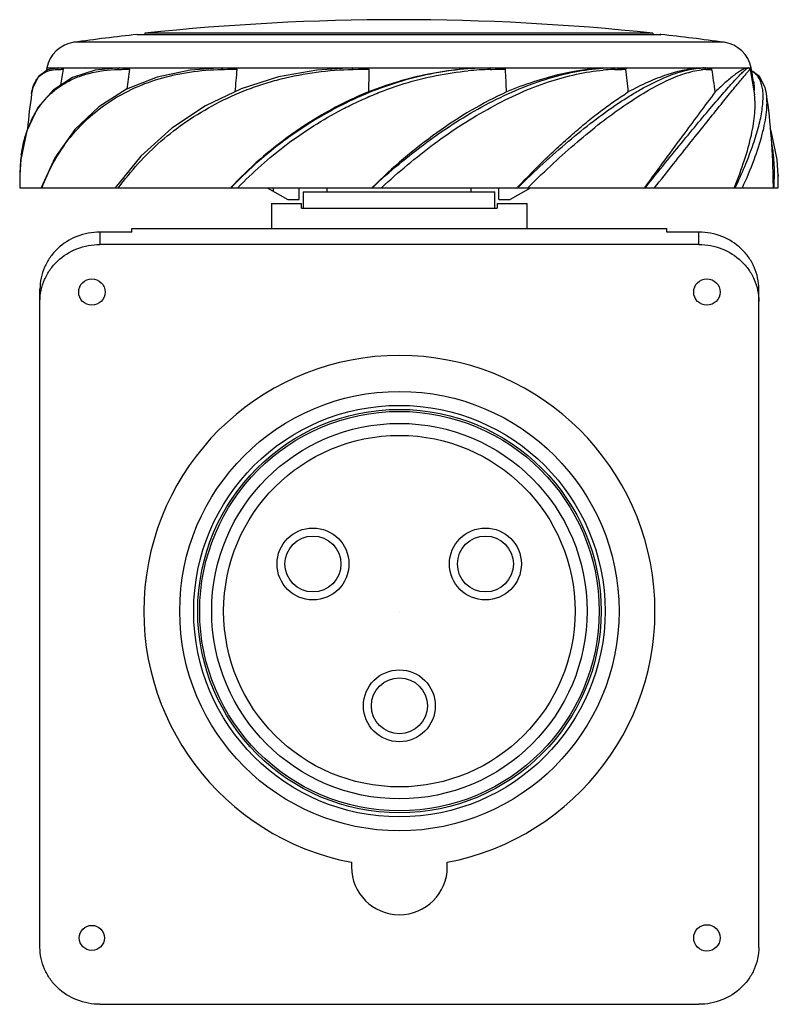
# Model space of a CAD drawing. Header units: millimetres. Extents: x 413 to 508, y 158 to 281.
import ezdxf

# ---------------------------------------------------------------- set-up
doc = ezdxf.new("R2010")
doc.units = ezdxf.units.MM
doc.header["$LTSCALE"] = 30.734
doc.layers.get('0').update_dxf_attribs({"linetype": 'CONTINUOUS'})

msp = doc.modelspace()

# ---------------------------------------------------------------- linework, layer by layer
at = {"color": 7, "linetype": 'Continuous'}
for p, q in [((427.32, 279.47), (427.39, 279.48)), ((427.32, 279.47), (492.87, 279.47)), ((428.29, 279.63), (428.29, 279.48)), ((491.89, 279.63), (428.29, 279.63)), ((491.89, 279.63), (491.89, 279.48)), ((492.87, 279.47), (492.79, 279.48)), ((500.79, 278.5), (419.39, 278.5)), ((416.01, 275.28), (417.51, 275.28)), ((417.49, 275.28), (416.07, 275.03)), ((417.27, 275.09), (417.52, 275.1)), ((417.52, 275.1), (417.77, 275.11)), ((417.56, 275.28), (425.12, 275.28)), ((417.77, 275.11), (418.04, 275.12)), ((424.92, 275.09), (425.1, 275.09)), ((425.1, 275.09), (425.39, 275.1)), ((425.24, 275.28), (438.05, 275.28)), ((425.39, 275.1), (426.35, 275.12)), ((437.94, 275.09), (438.05, 275.09)), ((438.05, 275.09), (438.23, 275.09)), ((438.23, 275.28), (454.34, 275.28)), ((438.23, 275.09), (439.79, 275.12)), ((454.31, 275.09), (456.32, 275.12)), ((454.53, 275.28), (471.5, 275.28)), ((471.5, 275.28), (468.72, 275.17)), ((471.52, 275.09), (471.57, 275.09)), ((471.52, 275.09), (471.57, 275.09)), ((471.57, 275.09), (471.7, 275.09)), ((471.69, 275.28), (486.93, 275.28)), ((471.7, 275.09), (473.43, 275.12)), ((485.58, 275.24), (486.93, 275.28)), ((487.08, 275.28), (498.13, 275.28)), ((497.82, 275.27), (498.27, 275.28)), ((498.37, 275.28), (503.8, 275.28)), ((503.79, 275.28), (503.8, 275.28)), ((503.83, 275.28), (504.18, 275.28)), ((504.02, 275.06), (504.03, 275.07)), ((504.04, 275.08), (504.04, 275.08)), ((504.06, 275.11), (504.59, 271.9)), ((414.09, 272.05), (414.1, 272.1)), ((506.09, 272.05), (506.09, 272.09)), ((417, 264.04), (415.3, 260.3)), ((412.62, 261.91), (412.62, 261.77)), ((412.62, 261.91), (412.62, 261.77)), ((507.57, 261.91), (507.57, 261.77)), ((507.57, 261.91), (507.57, 261.74)), ((507.57, 261.74), (507.57, 261.77)), ((412.61, 260.3), (507.58, 260.3)), ((443.59, 260.3), (446.19, 258.8)), ((444.33, 260.3), (444.33, 259.88)), ((447.59, 258.8), (447.59, 260.3)), ((451.09, 259.8), (451.09, 260.3)), ((456.74, 260.34), (456.7, 260.3)), ((456.74, 260.34), (456.7, 260.3)), ((469.09, 260.3), (469.09, 259.8)), ((472.59, 258.8), (472.59, 260.3)), ((476.59, 260.3), (473.99, 258.8)), ((474.88, 260.3), (474.93, 260.35)), ((474.88, 260.3), (474.93, 260.35)), ((476.21, 260.3), (476.41, 260.49)), ((490.86, 260.36), (490.82, 260.3)), ((502.07, 260.3), (502.09, 260.34)), ((502.07, 260.3), (502.09, 260.34)), ((506.94, 260.87), (506.94, 260.3)), ((446.19, 258.8), (447.59, 258.8)), ((448.09, 259.8), (448.09, 257.74)), ((448.09, 259.8), (472.09, 259.8)), ((472.09, 257.74), (472.09, 259.8)), ((472.59, 258.8), (473.99, 258.8)), ((444.14, 258.3), (444.14, 255.2)), ((444.14, 258.3), (447.89, 258.3)), ((447.89, 257.74), (447.89, 258.3)), ((447.89, 257.74), (472.39, 257.74)), ((472.39, 258.3), (472.39, 257.74)), ((472.39, 258.3), (476.14, 258.3)), ((476.14, 255.2), (476.14, 258.3)), ((426.64, 254.74), (426.64, 255.2)), ((426.64, 255.2), (493.64, 255.2)), ((493.64, 254.74), (493.64, 255.2)), ((422.64, 254.74), (422.64, 253.19)), ((426.64, 254.74), (422.64, 254.74)), ((497.64, 254.74), (493.64, 254.74)), ((497.64, 253.19), (497.64, 254.74)), ((497.64, 253.19), (422.64, 253.19)), ((415.14, 165.22), (415.14, 247.61)), ((505.14, 165.22), (505.14, 247.61)), ((454.14, 175.87), (454.14, 175.3)), ((466.14, 175.3), (466.14, 175.87)), ((422.64, 158.09), (497.64, 158.09))]:
    msp.add_line(p, q, dxfattribs=at)
for points in [[(425.1, 275.28), (422.06, 275), (419.2, 274.08), (416.79, 272.52), (414.88, 270.32), (413.5, 267.43), (412.73, 263.82), (412.62, 261.91)], [(416.07, 275.03), (414.97, 274.21), (414.26, 272.84), (414.1, 272.1)], [(454.33, 275.28), (449.81, 275.02), (445.01, 274.16), (440.35, 272.68), (435.88, 270.55), (431.66, 267.75), (427.79, 264.25), (424.54, 260.3)], [(438.04, 275.28), (433.94, 275.02), (429.8, 274.13), (425.97, 272.61)], [(504.06, 275.11), (504.02, 275.19), (503.97, 275.25)], [(506.09, 272.09), (505.92, 272.84), (505.22, 274.21), (504.24, 274.93)], [(425.97, 272.61), (422.51, 270.43), (419.49, 267.58), (417, 264.04)], [(507.57, 261.77), (507.45, 263.82), (506.69, 267.43), (506.57, 267.68)]]:
    msp.add_lwpolyline(points, dxfattribs=at)
for centre, radius in [((421.64, 247.24), 1.65), ((498.64, 247.24), 1.65), ((460.14, 207.3), 27.5), ((460.14, 207.3), 25.75), ((460.14, 207.3), 25.25), ((460.14, 207.3), 25), ((460.14, 207.3), 23.5), ((460.14, 207.3), 22), ((449.32, 213.2), 4.5), ((470.91, 213.2), 4.5), ((449.32, 213.2), 3.5), ((470.91, 213.2), 3.5), ((460.14, 195.45), 4.5), ((460.14, 195.45), 3.5), ((421.64, 166.4), 1.57), ((498.64, 166.4), 1.65)]:
    msp.add_circle(centre, radius, dxfattribs=at)
for centre, radius, start, end in [((460.09, -18.68), 300, 83.9152, 96.0848), ((460.09, -18.73), 300, 96.2724, 97.7967), ((460.09, -18.73), 300, 82.2033, 83.7276), ((419.94, 274.53), 4, 97.7967, 169.2053), ((500.25, 274.53), 4, 10.7947, 82.2033), ((494.59, 260.3), 80, 169.2053, 169.4592), ((499.08, 260.35), 82.37, 169.6689, 171.084), ((524.13, 260.48), 98.87, 171.4847, 172.9461), ((593.61, 260.61), 154.5, 174.6099, 175.6661), ((1045.66, 260.61), 589.51, 178.59004, 178.86591), ((472.22, 238.38), 36.71, 91.1003, 95.4168), ((177.08, 260.65), 296.7, 2.2468, 2.7953), ((487.59, 252.36), 22.74, 91.6085, 94.9215), ((487.54, 253.81), 21.29, 91.1955, 91.5661), ((361.42, 260.52), 127.92, 5.2741, 6.5519), ((498.28, 264.7), 10.58, 91.0562, 92.4038), ((498.83, 267.22), 7.88, 93.6616, 96.6828), ((498.27, 265), 10.28, 90.7929, 91.051), ((498.27, 265.13), 10.16, 90.5146, 90.783), ((498.27, 265.07), 10.21, 90.0085, 90.5288), ((498.78, 267.92), 7.17, 92.8949, 93.6119), ((498.37, 268.66), 6.62, 89.2921, 89.9733), ((498.77, 268.12), 6.98, 92.2824, 92.8944), ((492.29, 448.63), 173.66, 272.0473, 272.3012), ((409.11, 260.39), 91.35, 7.4815, 9.2806), ((503.82, 275.05), 0.235, 10.448, 94.2079), ((425.59, 260.3), 80, 9.5685, 10.7947), ((494.98, 260.3), 81.73, 171.7381, 174.8207), ((425.1, 260.29), 81.85, 0.4014, 8.2566), ((425.14, 263.41), 12.29, 153.9792, 158.0979), ((431.92, 261.74), 19.3, 171.9533, 174.7124), ((434.46, 261.53), 21.84, 174.7811, 179.0089), ((503.22, 260.3), 90.61, 179.0671, 180), ((482.86, 261.5), 24.71, 357.2203, 0.5642), ((416.97, 260.3), 90.61, 360, 0.9326), ((477.23, 224.46), 52.38, 136.1566, 136.8282), ((474.33, 262.37), 32.77, 356.3779, 357.4022), ((460.14, 207.3), 32, 280.8069, 259.1931), ((460.14, 207.3), 0.0104, 270, 90), ((460.14, 175.3), 6, 180, 360)]:
    msp.add_arc(centre, radius, start, end, dxfattribs=at)
for points, knots in [([(414.1, 268.8), (414.33, 269.27), (414.85, 270.18), (415.8, 271.41), (416.93, 272.5), (418.23, 273.4), (419.7, 274.12), (421.91, 274.85), (423.7, 275.06), (424.92, 275.09)], [0, 0, 0, 0, 0.118573, 0.236127, 0.353703, 0.472513, 0.594973, 0.722965, 1, 1, 1, 1]), ([(414.1, 272.1), (414.15, 272.43), (414.3, 273.05), (414.71, 273.87), (415.31, 274.5), (415.81, 274.77), (416.08, 274.87)], [0, 0, 0, 0, 0.280856, 0.529369, 0.762923, 1, 1, 1, 1]), ([(415.41, 260.3), (415.79, 261.33), (416.7, 263.35), (418.5, 266.17), (420.75, 268.7), (423.45, 270.9), (426.58, 272.69), (430.08, 274.03), (433.91, 274.86), (436.58, 275.07), (437.94, 275.09)], [0, 0, 0, 0, 0.115044, 0.230405, 0.347467, 0.467527, 0.59199, 0.721842, 0.857826, 1, 1, 1, 1]), ([(416.08, 274.87), (416.17, 274.9), (416.55, 275.02), (416.96, 275.08), (417.27, 275.09)], [0, 0, 0, 0, 0.236223, 1, 1, 1, 1]), ([(417.27, 275.09), (417.28, 275.14), (417.33, 275.24), (417.44, 275.28), (417.49, 275.28)], [0, 0, 0, 0, 0.502054, 1, 1, 1, 1]), ([(417.71, 275.28), (417.77, 275.27), (417.86, 275.26), (417.96, 275.23), (418.01, 275.19), (418.04, 275.16), (418.04, 275.14), (418.04, 275.12)], [0, 0, 0, 0, 0.445873, 0.679402, 0.805515, 0.878835, 1, 1, 1, 1]), ([(424.92, 275.09), (424.93, 275.14), (424.96, 275.24), (425.06, 275.28), (425.1, 275.28)], [0, 0, 0, 0, 0.530829, 1, 1, 1, 1]), ([(424.98, 260.3), (425.75, 261.34), (427.41, 263.38), (430.27, 266.19), (433.52, 268.71), (437.16, 270.87), (440.42, 272.37), (443.19, 273.33), (446.06, 274.14), (449.77, 274.85), (452.79, 275.07), (454.31, 275.09)], [0, 0, 0, 0, 0.11418, 0.231463, 0.351986, 0.475942, 0.603275, 0.668087, 0.73357, 0.866104, 1, 1, 1, 1]), ([(425.24, 275.28), (425.33, 275.28), (425.52, 275.28), (425.76, 275.27), (425.95, 275.25), (426.09, 275.23), (426.21, 275.21), (426.3, 275.18), (426.35, 275.14), (426.35, 275.12)], [0, 0, 0, 0, 0.245985, 0.494069, 0.618802, 0.743902, 0.86935, 0.932574, 1, 1, 1, 1]), ([(437.94, 275.09), (437.94, 275.14), (437.96, 275.21), (438.02, 275.28), (438.04, 275.28)], [0, 0, 0, 0, 0.624936, 1, 1, 1, 1]), ([(438.23, 275.28), (438.36, 275.28), (438.56, 275.28), (438.82, 275.27), (439.02, 275.26), (439.22, 275.25), (439.39, 275.24), (439.52, 275.22), (439.62, 275.2), (439.7, 275.18), (439.76, 275.16), (439.79, 275.14), (439.79, 275.12)], [0, 0, 0, 0, 0.249281, 0.374272, 0.499458, 0.624799, 0.750209, 0.812901, 0.875529, 0.938012, 0.969205, 1, 1, 1, 1]), ([(468.72, 275.17), (465.92, 274.96), (461.71, 274.16), (456.35, 272.27), (452.44, 270.46), (448.72, 268.32), (444.11, 265.11), (440.97, 262.3), (439.06, 260.3)], [0, 0, 0, 0, 0.248676, 0.375583, 0.502789, 0.629498, 0.7549, 1, 1, 1, 1]), ([(439.9, 260.3), (440.84, 261.25), (442.8, 263.12), (445.97, 265.72), (449.37, 268.09), (452.39, 269.82), (454.89, 271.06), (456.81, 271.91), (458.76, 272.68), (461.39, 273.55), (464.71, 274.4), (467.41, 274.8), (468.76, 274.93)], [0, 0, 0, 0, 0.121944, 0.245956, 0.3716, 0.498333, 0.561919, 0.625479, 0.688905, 0.752105, 0.877264, 1, 1, 1, 1]), ([(454.31, 275.09), (454.31, 275.14), (454.31, 275.2), (454.32, 275.26), (454.33, 275.28), (454.33, 275.28)], [0, 0, 0, 0, 0.695326, 0.903367, 1, 1, 1, 1]), ([(454.53, 275.28), (454.68, 275.28), (454.91, 275.28), (455.21, 275.27), (455.44, 275.26), (455.67, 275.25), (455.86, 275.24), (456.01, 275.22), (456.12, 275.2), (456.22, 275.18), (456.28, 275.16), (456.32, 275.14), (456.32, 275.12)], [0, 0, 0, 0, 0.250321, 0.375556, 0.500829, 0.626129, 0.751428, 0.814066, 0.876672, 0.939185, 0.970347, 1, 1, 1, 1]), ([(471.5, 275.28), (468.92, 275.28), (463.71, 274.74), (458.7, 273.24), (456.26, 272.28)], [0, 0, 0, 0, 0.495677, 1, 1, 1, 1]), ([(456.77, 260.3), (457.85, 261.32), (460.07, 263.29), (463.55, 266.03), (467.16, 268.51), (470.86, 270.69), (474.61, 272.5), (478.35, 273.9), (481.99, 274.85), (484.41, 275.17), (485.58, 275.24)], [0, 0, 0, 0, 0.13474, 0.269101, 0.402042, 0.532254, 0.658642, 0.779413, 0.893646, 1, 1, 1, 1]), ([(457.89, 260.3), (458.95, 261.27), (461.11, 263.18), (464.48, 265.84), (467.97, 268.26), (471.55, 270.37), (475.13, 272.18), (478.71, 273.57), (482.21, 274.55), (484.52, 274.92), (485.64, 275.01)], [0, 0, 0, 0, 0.135398, 0.270241, 0.403454, 0.533808, 0.659945, 0.780452, 0.894119, 1, 1, 1, 1]), ([(471.57, 275.09), (471.56, 275.14), (471.55, 275.2), (471.53, 275.27), (471.51, 275.28), (471.5, 275.28)], [0, 0, 0, 0, 0.693254, 0.898923, 1, 1, 1, 1]), ([(471.69, 275.28), (471.84, 275.28), (472.06, 275.28), (472.35, 275.27), (472.57, 275.26), (472.79, 275.25), (472.98, 275.24), (473.12, 275.22), (473.23, 275.2), (473.32, 275.18), (473.39, 275.16), (473.43, 275.14), (473.43, 275.12)], [0, 0, 0, 0, 0.250202, 0.375139, 0.499989, 0.624784, 0.749593, 0.812052, 0.874608, 0.937385, 0.969011, 1, 1, 1, 1]), ([(486.93, 275.28), (484.73, 275.28), (480.14, 274.68), (475.76, 273.21), (473.56, 272.28)], [0, 0, 0, 0, 0.478109, 1, 1, 1, 1]), ([(474.99, 260.3), (476.02, 261.33), (478.09, 263.3), (481.24, 266.09), (484.35, 268.6), (486.93, 270.48), (488.95, 271.78), (490.82, 272.88), (493.01, 274), (495.49, 274.91), (497.09, 275.22), (497.82, 275.27)], [0, 0, 0, 0, 0.157511, 0.309818, 0.454947, 0.590546, 0.654374, 0.714917, 0.82527, 0.92065, 1, 1, 1, 1]), ([(476.41, 260.49), (477.41, 261.46), (479.37, 263.34), (482.36, 266), (485.29, 268.42), (488.16, 270.51), (490.87, 272.29), (493.42, 273.65), (495.73, 274.6), (497.22, 274.96), (497.91, 275.04)], [0, 0, 0, 0, 0.158168, 0.310858, 0.456052, 0.591627, 0.71561, 0.825758, 0.920736, 1, 1, 1, 1]), ([(486.93, 275.28), (486.97, 275.29), (487.06, 275.23), (487.09, 275.14), (487.09, 275.09)], [0, 0, 0, 0, 0.435807, 1, 1, 1, 1]), ([(487.08, 275.28), (487.2, 275.28), (487.38, 275.28), (487.63, 275.27), (487.8, 275.26), (487.98, 275.25), (488.13, 275.24), (488.25, 275.22), (488.34, 275.2), (488.42, 275.18), (488.47, 275.16), (488.51, 275.14), (488.51, 275.12)], [0, 0, 0, 0, 0.248757, 0.372688, 0.496398, 0.619997, 0.743733, 0.805825, 0.868309, 0.931749, 0.96458, 1, 1, 1, 1]), ([(487.09, 275.09), (487.21, 275.09), (487.69, 275.1), (488.16, 275.11), (488.51, 275.12)], [0, 0, 0, 0, 0.254684, 1, 1, 1, 1]), ([(497.84, 275.27), (497.16, 275.25), (495.73, 275.05), (493.53, 274.44), (491.18, 273.51), (489.61, 272.72), (488.8, 272.28)], [0, 0, 0, 0, 0.211903, 0.449383, 0.712544, 1, 1, 1, 1]), ([(490.94, 260.3), (491.76, 261.34), (493.36, 263.32), (495.67, 266.16), (497.78, 268.7), (499.38, 270.62), (500.54, 271.95), (501.29, 272.8), (501.94, 273.53), (502.5, 274.13), (502.98, 274.61), (503.31, 274.93), (503.52, 275.11), (503.63, 275.2), (503.72, 275.26), (503.77, 275.28), (503.79, 275.28)], [0, 0, 0, 0, 0.200673, 0.386994, 0.555411, 0.701935, 0.766138, 0.823217, 0.872821, 0.914911, 0.948965, 0.974533, 0.984094, 0.9915, 0.996772, 1, 1, 1, 1]), ([(492.08, 260.3), (492.88, 261.29), (494.41, 263.21), (496.59, 265.97), (498.57, 268.45), (500.31, 270.59), (501.56, 272.16), (502.42, 273.2), (502.93, 273.81), (503.34, 274.31), (503.66, 274.68), (503.88, 274.93), (504, 275.05), (504.04, 275.08)], [0, 0, 0, 0, 0.200641, 0.386935, 0.55501, 0.701102, 0.822275, 0.871926, 0.913874, 0.947931, 0.973791, 0.991177, 1, 1, 1, 1]), ([(498.49, 275.09), (498.48, 275.14), (498.43, 275.24), (498.32, 275.29), (498.27, 275.28)], [0, 0, 0, 0, 0.53082, 1, 1, 1, 1]), ([(498.45, 275.28), (498.52, 275.28), (498.65, 275.28), (498.82, 275.27), (498.96, 275.25), (499.06, 275.23), (499.15, 275.21), (499.22, 275.18), (499.25, 275.14), (499.26, 275.12)], [0, 0, 0, 0, 0.241943, 0.482136, 0.60224, 0.723293, 0.847683, 0.914291, 1, 1, 1, 1]), ([(503.8, 275.28), (503.7, 275.28), (503.47, 275.24), (503.11, 275.08), (502.69, 274.83), (501.98, 274.34), (500.96, 273.49), (500.13, 272.72), (499.68, 272.28)], [0, 0, 0, 0, 0.057488, 0.132747, 0.22767, 0.342847, 0.633228, 1, 1, 1, 1]), ([(502.19, 260.3), (502.6, 261.18), (503.36, 262.88), (504.19, 264.99), (504.73, 266.6), (505.06, 267.71), (505.33, 268.77), (505.51, 269.77), (505.63, 270.7), (505.69, 271.55), (505.67, 272.33), (505.55, 273.03), (505.36, 273.64), (505.1, 274.16), (504.74, 274.6), (504.45, 274.81), (504.29, 274.9)], [0, 0, 0, 0, 0.185933, 0.356636, 0.435667, 0.51016, 0.579862, 0.64462, 0.704336, 0.7589, 0.808379, 0.853166, 0.893738, 0.930749, 0.965558, 1, 1, 1, 1]), ([(503.83, 275.28), (503.86, 275.28), (503.91, 275.28), (503.95, 275.26), (503.96, 275.25)], [0, 0, 0, 0, 0.742206, 1, 1, 1, 1]), ([(504.05, 275.09), (504.05, 275.09), (504.06, 275.09), (504.06, 275.1), (504.06, 275.11)], [0, 0, 0, 0, 0.339882, 1, 1, 1, 1]), ([(504.48, 273.6), (504.5, 273.5), (504.55, 273.07), (504.55, 272.63), (504.53, 272.3)], [0, 0, 0, 0, 0.226928, 1, 1, 1, 1]), ([(456.26, 272.28), (453.06, 270.98), (447.02, 267.67), (441.79, 263.19), (439.45, 260.74)], [0, 0, 0, 0, 0.504783, 1, 1, 1, 1]), ([(473.56, 272.28), (472.05, 271.6), (469.06, 270.02), (463.28, 266.24), (459.26, 262.81), (456.74, 260.34)], [0, 0, 0, 0, 0.239365, 0.488304, 1, 1, 1, 1]), ([(474.93, 260.35), (476.09, 261.57), (477.85, 263.35), (480.24, 265.59), (482, 267.17), (483.74, 268.64), (485.46, 269.98), (487.13, 271.19), (488.25, 271.94), (488.8, 272.28)], [0, 0, 0, 0, 0.275303, 0.408327, 0.537206, 0.661465, 0.780638, 0.893735, 1, 1, 1, 1]), ([(499.68, 272.28), (498.4, 270.59), (495.45, 266.62), (492.53, 262.64), (490.86, 260.36)], [0, 0, 0, 0, 0.428953, 1, 1, 1, 1]), ([(502.09, 260.34), (502.54, 261.47), (503.34, 263.62), (504.11, 266.3), (504.48, 268.27), (504.69, 269.94), (504.7, 271.15), (504.59, 271.9)], [0, 0, 0, 0, 0.305929, 0.577249, 0.698528, 0.809551, 1, 1, 1, 1]), ([(503.08, 260.3), (503.62, 261.44), (504.54, 263.64), (505.44, 266.38), (505.91, 268.38), (506.17, 270.06), (506.2, 271.29), (506.09, 272.05)], [0, 0, 0, 0, 0.309308, 0.582731, 0.703688, 0.813155, 1, 1, 1, 1]), ([(413.31, 266.76), (413.34, 266.86), (413.47, 267.28), (413.62, 267.69), (413.74, 267.99)], [0, 0, 0, 0, 0.252839, 1, 1, 1, 1]), ([(412.81, 264.44), (412.84, 264.64), (412.97, 265.42), (413.14, 266.19), (413.31, 266.76)], [0, 0, 0, 0, 0.255158, 1, 1, 1, 1]), ([(507.07, 260.88), (507.1, 261.74), (507.11, 263.41), (506.92, 265.07), (506.77, 265.87)], [0, 0, 0, 0, 0.514829, 1, 1, 1, 1]), ([(422.64, 254.74), (421.67, 254.74), (419.72, 254.38), (417.62, 253.05), (416.37, 251.6), (415.67, 250.36), (415.24, 249.01), (415.14, 248.07), (415.14, 247.61)], [0, 0, 0, 0, 0.255126, 0.506906, 0.631599, 0.755139, 0.877824, 1, 1, 1, 1]), ([(505.14, 247.61), (505.14, 248.07), (505.04, 249.01), (504.61, 250.36), (503.91, 251.6), (502.66, 253.05), (500.57, 254.38), (498.62, 254.74), (497.64, 254.74)], [0, 0, 0, 0, 0.122176, 0.244861, 0.368401, 0.493094, 0.744874, 1, 1, 1, 1]), ([(415.14, 246.06), (415.14, 246.53), (415.24, 247.47), (415.67, 248.81), (416.37, 250.06), (417.62, 251.51), (419.72, 252.83), (421.67, 253.19), (422.64, 253.19)], [0, 0, 0, 0, 0.122176, 0.244861, 0.368401, 0.493094, 0.744874, 1, 1, 1, 1]), ([(497.64, 253.19), (498.62, 253.19), (500.57, 252.83), (502.66, 251.51), (503.91, 250.06), (504.61, 248.81), (505.04, 247.47), (505.14, 246.53), (505.14, 246.06)], [0, 0, 0, 0, 0.255126, 0.506906, 0.631599, 0.755139, 0.877824, 1, 1, 1, 1]), ([(422.64, 158.09), (421.67, 158.09), (419.72, 158.45), (417.62, 159.78), (416.37, 161.23), (415.67, 162.47), (415.24, 163.82), (415.14, 164.76), (415.14, 165.22)], [0, 0, 0, 0, 0.255126, 0.506906, 0.631599, 0.755139, 0.877824, 1, 1, 1, 1]), ([(505.14, 165.22), (505.14, 164.76), (505.04, 163.82), (504.61, 162.47), (503.91, 161.23), (502.66, 159.78), (500.57, 158.45), (498.62, 158.09), (497.64, 158.09)], [0, 0, 0, 0, 0.122176, 0.244861, 0.368401, 0.493094, 0.744874, 1, 1, 1, 1])]:
    msp.add_open_spline(points, degree=3, knots=knots, dxfattribs=at)
for points in [[(417.51, 275.28), (417.53, 275.28), (417.55, 275.28), (417.56, 275.28)], [(417.56, 275.28), (417.61, 275.28), (417.66, 275.28), (417.71, 275.28)], [(425.12, 275.28), (425.16, 275.28), (425.2, 275.28), (425.24, 275.28)], [(438.05, 275.28), (438.11, 275.28), (438.17, 275.28), (438.23, 275.28)], [(454.34, 275.28), (454.4, 275.28), (454.47, 275.28), (454.53, 275.28)], [(471.5, 275.28), (471.56, 275.28), (471.63, 275.28), (471.69, 275.28)], [(486.93, 275.28), (486.98, 275.28), (487.03, 275.28), (487.08, 275.28)], [(498.27, 275.28), (498.3, 275.28), (498.34, 275.28), (498.37, 275.28)]]:
    msp.add_open_spline(points, degree=3, dxfattribs=at)

doc.saveas('drawing.dxf')
